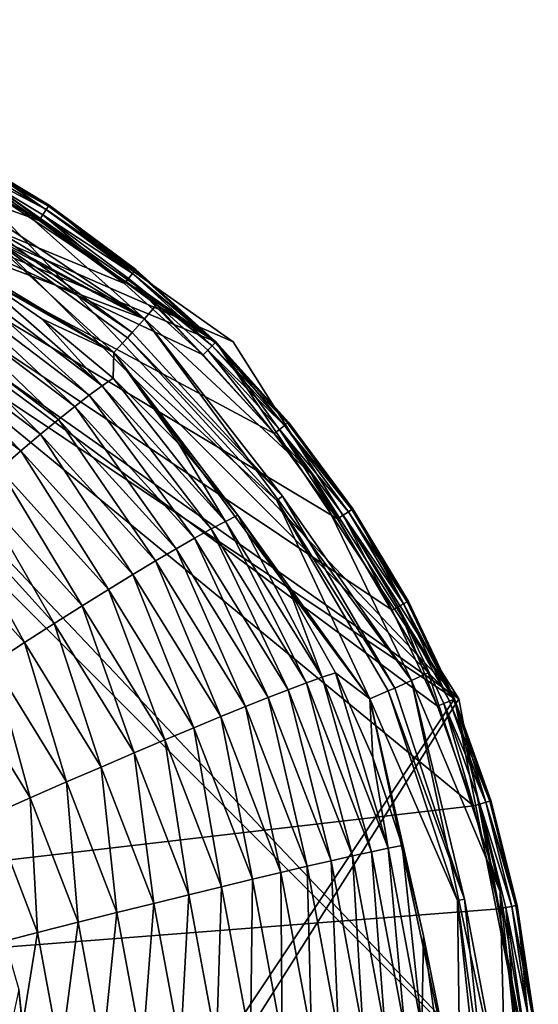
# Model space of a CAD drawing. Header units: inches. Extents: x -10.5 to 10.4, y -7.1 to 7.1.
# Tile 12 of 12: x 7 to 10.4, y 0.7 to 7.1. Entities that reach past the tile are written whole.
import ezdxf

# ---------------------------------------------------------------- set-up
doc = ezdxf.new("R2010")
doc.units = ezdxf.units.IN
doc.layers.get('0').update_dxf_attribs({"true_color": 0xc2ced6})

msp = doc.modelspace()

# ---------------------------------------------------------------- linework, layer by layer
for points in [[(3.2786, 7.0866), (3.2786, -7.0866), (10.3652, 0), (3.2786, 7.0866)], [(5.9905, 6.5472), (3.2786, 7.0866), (8.2896, 5.011), (5.9905, 6.5472)], [(3.2786, 7.0866), (10.3652, 0), (9.8258, 2.7119), (3.2786, 7.0866)], [(9.8258, 2.7119), (8.2896, 5.011), (3.2786, 7.0866), (9.8258, 2.7119)], [(8.4002, 5.011), (6.2237, 6.5472), (3.6563, 7.0866), (8.4002, 5.011)], [(3.6563, 7.0866), (10.3652, 0), (9.8545, 2.7119), (3.6563, 7.0866)], [(8.4002, 5.011), (3.6563, 7.0866), (9.8545, 2.7119), (8.4002, 5.011)], [(3.6563, -7.0866), (10.3652, 0), (3.6563, 7.0866), (3.6563, -7.0866)], [(-7.4409, 0), (9.947, 2.0229), (3.9616, 6.935), (-7.4409, 0)], [(3.9616, 6.935), (7.6994, 5.3867), (7.1501, 5.7941), (3.9616, 6.935)], [(8.2061, 4.9275), (3.9616, 6.935), (8.6653, 4.4208), (8.2061, 4.9275)], [(8.2061, 4.9275), (7.6994, 5.3867), (3.9616, 6.935), (8.2061, 4.9275)], [(3.9616, 6.935), (9.0727, 3.8715), (8.6653, 4.4208), (3.9616, 6.935)], [(9.4243, 3.2849), (3.9616, 6.935), (9.7167, 2.6667), (9.4243, 3.2849)], [(9.7167, 2.6667), (3.9616, 6.935), (9.947, 2.0229), (9.7167, 2.6667)], [(9.4243, 3.2849), (9.0727, 3.8715), (3.9616, 6.935), (9.4243, 3.2849)], [(7.1501, 5.7941), (6.5635, 6.1457), (3.9616, 6.935), (7.1501, 5.7941)], [(7.8284, 5.1607), (3.2786, 6.8799), (4.5359, 6.8842), (7.8284, 5.1607)], [(3.2786, 6.8799), (7.8284, 5.1607), (5.6687, 6.3253), (3.2786, 6.8799)], [(4.5359, 6.8842), (5.7522, 6.5463), (7.8284, 5.1607), (4.5359, 6.8842)], [(3.2786, -7.0866), (5.9905, 6.5472), (9.8258, 2.7119), (3.2786, -7.0866)], [(3.6563, -7.0866), (6.2237, 6.5472), (9.8545, 2.7119), (3.6563, -7.0866)], [(5.7522, 6.5463), (6.8881, 5.9953), (7.8284, 5.1607), (5.7522, 6.5463)], [(8.2896, 5.011), (9.8258, 2.7119), (5.9905, 6.5472), (8.2896, 5.011)], [(5.9905, 6.5472), (6.6192, 6.2498), (7.2157, 5.8923), (5.9905, 6.5472)], [(8.2896, 5.011), (5.9905, 6.5472), (7.2157, 5.8923), (8.2896, 5.011)], [(6.8881, 5.9953), (5.9905, 6.5472), (8.2896, 5.011), (6.8881, 5.9953)], [(6.2237, 6.5472), (8.4002, 5.011), (8.4002, 5.011), (6.2237, 6.5472)], [(8.4002, 5.011), (6.2237, 6.5472), (6.2237, 6.5472), (8.4002, 5.011)], [(9.8545, 2.7119), (6.2237, 6.5472), (8.4002, 5.011), (9.8545, 2.7119)], [(7.8284, 5.1607), (6.7663, 5.793), (5.6687, 6.3253), (7.8284, 5.1607)], [(7.1965, 5.8635), (6.6029, 6.2193), (6.584, 6.184), (7.1965, 5.8635)], [(7.2111, 5.8854), (6.6153, 6.2425), (6.6029, 6.2193), (7.2111, 5.8854)], [(6.6029, 6.2193), (7.1965, 5.8635), (7.2111, 5.8854), (6.6029, 6.2193)], [(7.2157, 5.8923), (6.6192, 6.2498), (6.6153, 6.2425), (7.2157, 5.8923)], [(6.6153, 6.2425), (7.2111, 5.8854), (7.2157, 5.8923), (6.6153, 6.2425)], [(6.1531, 5.7879), (5.6034, 6.1658), (7.6325, 4.9442), (6.1531, 5.7879)], [(7.6325, 4.9442), (5.6034, 6.1658), (6.7425, 5.7534), (7.6325, 4.9442)], [(6.584, 6.184), (6.5635, 6.1457), (7.1501, 5.7941), (6.584, 6.184)], [(6.584, 6.184), (7.1743, 5.8303), (7.1965, 5.8635), (6.584, 6.184)], [(7.1501, 5.7941), (7.1743, 5.8303), (6.584, 6.184), (7.1501, 5.7941)], [(7.9065, 5.2493), (7.8284, 5.1607), (6.8881, 5.9953), (7.9065, 5.2493)], [(8.2896, 5.011), (7.9065, 5.2493), (6.8881, 5.9953), (8.2896, 5.011)], [(7.7524, 5.4513), (7.1965, 5.8635), (7.1743, 5.8303), (7.7524, 5.4513)], [(7.769, 5.4716), (7.2111, 5.8854), (7.1965, 5.8635), (7.769, 5.4716)], [(7.1965, 5.8635), (7.7524, 5.4513), (7.769, 5.4716), (7.1965, 5.8635)], [(7.7743, 5.478), (7.2157, 5.8923), (7.2111, 5.8854), (7.7743, 5.478)], [(7.2111, 5.8854), (7.769, 5.4716), (7.7743, 5.478), (7.2111, 5.8854)], [(8.2896, 5.011), (7.2157, 5.8923), (7.7743, 5.478), (8.2896, 5.011)], [(7.6325, 4.9442), (6.675, 5.4969), (6.1531, 5.7879), (7.6325, 4.9442)], [(6.7425, 5.7534), (6.7663, 5.793), (7.7503, 5.0721), (6.7425, 5.7534)], [(7.8284, 5.1607), (7.7503, 5.0721), (6.7663, 5.793), (7.8284, 5.1607)], [(7.1743, 5.8303), (7.1501, 5.7941), (7.6994, 5.3867), (7.1743, 5.8303)], [(7.1743, 5.8303), (7.727, 5.4203), (7.7524, 5.4513), (7.1743, 5.8303)], [(7.6994, 5.3867), (7.727, 5.4203), (7.1743, 5.8303), (7.6994, 5.3867)], [(7.7503, 5.0721), (7.7198, 5.0375), (6.7425, 5.7534), (7.7503, 5.0721)], [(7.7198, 5.0375), (7.6325, 4.9442), (6.7425, 5.7534), (7.7198, 5.0375)], [(7.5562, 4.7292), (6.614, 5.4416), (6.675, 5.4969), (7.5562, 4.7292)], [(6.675, 5.4969), (7.1677, 5.1591), (7.5562, 4.7292), (6.675, 5.4969)], [(7.6325, 4.9442), (7.1677, 5.1591), (6.675, 5.4969), (7.6325, 4.9442)], [(8.2837, 5.0051), (7.769, 5.4716), (7.7524, 5.4513), (8.2837, 5.0051)], [(8.2896, 5.011), (7.7743, 5.478), (7.769, 5.4716), (8.2896, 5.011)], [(7.769, 5.4716), (8.2837, 5.0051), (8.2896, 5.011), (7.769, 5.4716)], [(8.2896, 5.011), (7.7743, 5.478), (8.2896, 5.011), (8.2896, 5.011)], [(7.4737, 4.6688), (6.5438, 5.3722), (6.614, 5.4416), (7.4737, 4.6688)], [(6.614, 5.4416), (7.5562, 4.7292), (7.4737, 4.6688), (6.614, 5.4416)], [(7.727, 5.4203), (7.6994, 5.3867), (8.2061, 4.9275), (7.727, 5.4203)], [(8.2651, 4.9865), (7.7524, 5.4513), (7.727, 5.4203), (8.2651, 4.9865)], [(7.727, 5.4203), (8.2368, 4.9582), (8.2651, 4.9865), (7.727, 5.4203)], [(8.2061, 4.9275), (8.2368, 4.9582), (7.727, 5.4203), (8.2061, 4.9275)], [(7.7524, 5.4513), (8.2651, 4.9865), (8.2837, 5.0051), (7.7524, 5.4513)], [(7.3797, 4.5965), (6.4646, 5.2891), (6.5438, 5.3722), (7.3797, 4.5965)], [(6.5438, 5.3722), (7.4737, 4.6688), (7.3797, 4.5965), (6.5438, 5.3722)], [(7.2746, 4.5123), (6.3766, 5.1925), (6.4646, 5.2891), (7.2746, 4.5123)], [(6.4646, 5.2891), (7.3797, 4.5965), (7.2746, 4.5123), (6.4646, 5.2891)], [(8.9077, 4.1577), (7.8284, 5.1607), (7.9065, 5.2493), (8.9077, 4.1577)], [(8.2896, 5.011), (8.9077, 4.1577), (7.9065, 5.2493), (8.2896, 5.011)], [(7.1586, 4.4166), (6.28, 5.0825), (6.3766, 5.1925), (7.1586, 4.4166)], [(6.3766, 5.1925), (7.2746, 4.5123), (7.1586, 4.4166), (6.3766, 5.1925)], [(7.5562, 4.7292), (7.1677, 5.1591), (7.6271, 4.7774), (7.5562, 4.7292)], [(7.1677, 5.1591), (7.6325, 4.9442), (7.6271, 4.7774), (7.1677, 5.1591)], [(7.7503, 5.0721), (7.8284, 5.1607), (8.7176, 4.0173), (7.7503, 5.0721)], [(8.7176, 4.0173), (7.8284, 5.1607), (9.549, 2.8312), (8.7176, 4.0173)], [(8.9077, 4.1577), (9.549, 2.8312), (7.8284, 5.1607), (8.9077, 4.1577)], [(7.0319, 4.3095), (6.175, 4.9594), (6.28, 5.0825), (7.0319, 4.3095)], [(6.28, 5.0825), (7.1586, 4.4166), (7.0319, 4.3095), (6.28, 5.0825)], [(8.6805, 3.9899), (7.6325, 4.9442), (7.7198, 5.0375), (8.6805, 3.9899)], [(7.7198, 5.0375), (7.7503, 5.0721), (8.7176, 4.0173), (7.7198, 5.0375)], [(8.7176, 4.0173), (8.6805, 3.9899), (7.7198, 5.0375), (8.7176, 4.0173)], [(8.7566, 4.4957), (8.2896, 5.011), (8.2837, 5.0051), (8.7566, 4.4957)], [(8.2896, 5.011), (8.7566, 4.4957), (9.1709, 3.9371), (8.2896, 5.011)], [(9.1709, 3.9371), (9.8258, 2.7119), (8.2896, 5.011), (9.1709, 3.9371)], [(8.2896, 5.011), (8.2896, 5.011), (8.7566, 4.4957), (8.2896, 5.011)], [(9.8258, 2.7119), (8.9077, 4.1577), (8.2896, 5.011), (9.8258, 2.7119)], [(8.4002, 5.011), (9.8545, 2.7119), (9.8545, 2.7119), (8.4002, 5.011)], [(9.8545, 2.7119), (8.4002, 5.011), (8.4002, 5.011), (9.8545, 2.7119)], [(6.175, 4.9594), (7.0319, 4.3095), (6.8949, 4.1912), (6.175, 4.9594)], [(8.2368, 4.9582), (8.2061, 4.9275), (8.6653, 4.4208), (8.2368, 4.9582)], [(8.7299, 4.4738), (8.2651, 4.9865), (8.2368, 4.9582), (8.7299, 4.4738)], [(8.2368, 4.9582), (8.6989, 4.4484), (8.7299, 4.4738), (8.2368, 4.9582)], [(8.6653, 4.4208), (8.6989, 4.4484), (8.2368, 4.9582), (8.6653, 4.4208)], [(8.7502, 4.4904), (8.2837, 5.0051), (8.2651, 4.9865), (8.7502, 4.4904)], [(8.2651, 4.9865), (8.7299, 4.4738), (8.7502, 4.4904), (8.2651, 4.9865)], [(8.2837, 5.0051), (8.7502, 4.4904), (8.7566, 4.4957), (8.2837, 5.0051)], [(7.6325, 4.9442), (8.0493, 4.3549), (7.6271, 4.7774), (7.6325, 4.9442)], [(8.0493, 4.3549), (7.6325, 4.9442), (8.4306, 3.8953), (8.0493, 4.3549)], [(9.2809, 2.7124), (8.4306, 3.8953), (7.6325, 4.9442), (9.2809, 2.7124)], [(8.6805, 3.9899), (9.2809, 2.7124), (7.6325, 4.9442), (8.6805, 3.9899)], [(8.3513, 3.856), (7.5562, 4.7292), (7.6271, 4.7774), (8.3513, 3.856)], [(7.6271, 4.7774), (8.0493, 4.3549), (8.3513, 3.856), (7.6271, 4.7774)], [(8.2584, 3.8067), (7.4737, 4.6688), (7.5562, 4.7292), (8.2584, 3.8067)], [(7.5562, 4.7292), (8.3513, 3.856), (8.2584, 3.8067), (7.5562, 4.7292)], [(8.152, 3.7477), (7.3797, 4.5965), (7.4737, 4.6688), (8.152, 3.7477)], [(7.4737, 4.6688), (8.2584, 3.8067), (8.152, 3.7477), (7.4737, 4.6688)], [(8.0325, 3.679), (7.2746, 4.5123), (7.3797, 4.5965), (8.0325, 3.679)], [(7.3797, 4.5965), (8.152, 3.7477), (8.0325, 3.679), (7.3797, 4.5965)], [(7.9001, 3.6008), (7.1586, 4.4166), (7.2746, 4.5123), (7.9001, 3.6008)], [(7.2746, 4.5123), (8.0325, 3.679), (7.9001, 3.6008), (7.2746, 4.5123)], [(8.6989, 4.4484), (8.6653, 4.4208), (9.0727, 3.8715), (8.6989, 4.4484)], [(9.1421, 3.9179), (8.7299, 4.4738), (8.6989, 4.4484), (9.1421, 3.9179)], [(8.6989, 4.4484), (9.1089, 3.8956), (9.1421, 3.9179), (8.6989, 4.4484)], [(9.0727, 3.8715), (9.1089, 3.8956), (8.6989, 4.4484), (9.0727, 3.8715)], [(9.164, 3.9325), (8.7502, 4.4904), (8.7299, 4.4738), (9.164, 3.9325)], [(8.7299, 4.4738), (9.1421, 3.9179), (9.164, 3.9325), (8.7299, 4.4738)], [(9.1709, 3.9371), (8.7566, 4.4957), (8.7502, 4.4904), (9.1709, 3.9371)], [(8.7502, 4.4904), (9.164, 3.9325), (9.1709, 3.9371), (8.7502, 4.4904)], [(7.7551, 3.5134), (7.0319, 4.3095), (7.1586, 4.4166), (7.7551, 3.5134)], [(7.1586, 4.4166), (7.9001, 3.6008), (7.7551, 3.5134), (7.1586, 4.4166)], [(8.3513, 3.856), (8.0493, 4.3549), (8.4306, 3.8953), (8.3513, 3.856)], [(7.598, 3.4169), (6.8949, 4.1912), (7.0319, 4.3095), (7.598, 3.4169)], [(7.0319, 4.3095), (7.7551, 3.5134), (7.598, 3.4169), (7.0319, 4.3095)], [(7.4289, 3.3115), (6.7479, 4.0621), (6.8949, 4.1912), (7.4289, 3.3115)], [(6.8949, 4.1912), (7.598, 3.4169), (7.4289, 3.3115), (6.8949, 4.1912)], [(9.6566, 2.8798), (9.549, 2.8312), (8.9077, 4.1577), (9.6566, 2.8798)], [(8.9077, 4.1577), (9.8258, 2.7119), (9.6566, 2.8798), (8.9077, 4.1577)], [(7.2485, 3.1975), (6.5912, 3.9225), (6.7479, 4.0621), (7.2485, 3.1975)], [(6.7479, 4.0621), (7.4289, 3.3115), (7.2485, 3.1975), (6.7479, 4.0621)], [(8.6805, 3.9899), (8.7176, 4.0173), (9.4413, 2.7826), (8.6805, 3.9899)], [(9.549, 2.8312), (9.4413, 2.7826), (8.7176, 4.0173), (9.549, 2.8312)], [(9.4413, 2.7826), (9.3993, 2.7636), (8.6805, 3.9899), (9.4413, 2.7826)], [(9.2809, 2.7124), (8.6805, 3.9899), (9.3993, 2.7636), (9.2809, 2.7124)], [(9.5211, 3.3367), (9.164, 3.9325), (9.1421, 3.9179), (9.5211, 3.3367)], [(9.5284, 3.3406), (9.1709, 3.9371), (9.164, 3.9325), (9.5284, 3.3406)], [(9.164, 3.9325), (9.5211, 3.3367), (9.5284, 3.3406), (9.164, 3.9325)], [(9.8258, 2.7119), (9.1709, 3.9371), (9.5284, 3.3406), (9.8258, 2.7119)], [(7.0571, 3.0752), (6.4253, 3.7727), (6.5912, 3.9225), (7.0571, 3.0752)], [(6.5912, 3.9225), (7.2485, 3.1975), (7.0571, 3.0752), (6.5912, 3.9225)], [(8.9725, 2.8518), (8.3513, 3.856), (8.4306, 3.8953), (8.9725, 2.8518)], [(8.4306, 3.8953), (8.7679, 3.4026), (8.9725, 2.8518), (8.4306, 3.8953)], [(9.2809, 2.7124), (8.7679, 3.4026), (8.4306, 3.8953), (9.2809, 2.7124)], [(9.1089, 3.8956), (9.0727, 3.8715), (9.4243, 3.2849), (9.1089, 3.8956)], [(9.4979, 3.3243), (9.1421, 3.9179), (9.1089, 3.8956), (9.4979, 3.3243)], [(9.1089, 3.8956), (9.4626, 3.3054), (9.4979, 3.3243), (9.1089, 3.8956)], [(9.4243, 3.2849), (9.4626, 3.3054), (9.1089, 3.8956), (9.4243, 3.2849)], [(9.1421, 3.9179), (9.4979, 3.3243), (9.5211, 3.3367), (9.1421, 3.9179)], [(8.7554, 2.7716), (8.152, 3.7477), (8.2584, 3.8067), (8.7554, 2.7716)], [(8.8714, 2.8153), (8.2584, 3.8067), (8.3513, 3.856), (8.8714, 2.8153)], [(8.2584, 3.8067), (8.8714, 2.8153), (8.7554, 2.7716), (8.2584, 3.8067)], [(8.3513, 3.856), (8.9725, 2.8518), (8.8714, 2.8153), (8.3513, 3.856)], [(6.4253, 3.7727), (7.0571, 3.0752), (6.8551, 2.9449), (6.4253, 3.7727)], [(8.6246, 2.7208), (8.0325, 3.679), (8.152, 3.7477), (8.6246, 2.7208)], [(8.152, 3.7477), (8.7554, 2.7716), (8.6246, 2.7208), (8.152, 3.7477)], [(8.4794, 2.663), (7.9001, 3.6008), (8.0325, 3.679), (8.4794, 2.663)], [(8.0325, 3.679), (8.6246, 2.7208), (8.4794, 2.663), (8.0325, 3.679)], [(8.3201, 2.5982), (7.7551, 3.5134), (7.9001, 3.6008), (8.3201, 2.5982)], [(7.9001, 3.6008), (8.4794, 2.663), (8.3201, 2.5982), (7.9001, 3.6008)], [(8.1472, 2.5268), (7.598, 3.4169), (7.7551, 3.5134), (8.1472, 2.5268)], [(7.7551, 3.5134), (8.3201, 2.5982), (8.1472, 2.5268), (7.7551, 3.5134)], [(7.961, 2.4488), (7.4289, 3.3115), (7.598, 3.4169), (7.961, 2.4488)], [(7.598, 3.4169), (8.1472, 2.5268), (7.961, 2.4488), (7.598, 3.4169)], [(8.9725, 2.8518), (8.7679, 3.4026), (9.0583, 2.8809), (8.9725, 2.8518)], [(8.7679, 3.4026), (9.2809, 2.7124), (9.0583, 2.8809), (8.7679, 3.4026)], [(7.7619, 2.3644), (7.2485, 3.1975), (7.4289, 3.3115), (7.7619, 2.3644)], [(7.4289, 3.3115), (7.961, 2.4488), (7.7619, 2.3644), (7.4289, 3.3115)], [(9.4626, 3.3054), (9.4243, 3.2849), (9.7167, 2.6667), (9.4626, 3.3054)], [(9.7938, 2.6987), (9.4979, 3.3243), (9.4626, 3.3054), (9.7938, 2.6987)], [(9.4626, 3.3054), (9.7568, 2.6834), (9.7938, 2.6987), (9.4626, 3.3054)], [(9.7167, 2.6667), (9.7568, 2.6834), (9.4626, 3.3054), (9.7167, 2.6667)], [(9.8181, 2.7088), (9.5211, 3.3367), (9.4979, 3.3243), (9.8181, 2.7088)], [(9.4979, 3.3243), (9.7938, 2.6987), (9.8181, 2.7088), (9.4979, 3.3243)], [(9.8258, 2.7119), (9.5284, 3.3406), (9.5211, 3.3367), (9.8258, 2.7119)], [(9.5211, 3.3367), (9.8181, 2.7088), (9.8258, 2.7119), (9.5211, 3.3367)], [(9.8258, 2.7119), (9.5284, 3.3406), (9.8258, 2.7119), (9.8258, 2.7119)], [(7.5505, 2.2739), (7.0571, 3.0752), (7.2485, 3.1975), (7.5505, 2.2739)], [(7.2485, 3.1975), (7.7619, 2.3644), (7.5505, 2.2739), (7.2485, 3.1975)], [(7.3273, 2.1774), (6.8551, 2.9449), (7.0571, 3.0752), (7.3273, 2.1774)], [(7.0571, 3.0752), (7.5505, 2.2739), (7.3273, 2.1774), (7.0571, 3.0752)], [(7.0928, 2.0753), (6.643, 2.8068), (6.8551, 2.9449), (7.0928, 2.0753)], [(6.8551, 2.9449), (7.3273, 2.1774), (7.0928, 2.0753), (6.8551, 2.9449)], [(9.3986, 1.7507), (8.9725, 2.8518), (9.0583, 2.8809), (9.3986, 1.7507)], [(9.0583, 2.8809), (9.2993, 2.3347), (9.3986, 1.7507), (9.0583, 2.8809)], [(9.2809, 2.7124), (9.2993, 2.3347), (9.0583, 2.8809), (9.2809, 2.7124)], [(10.1199, 1.4729), (9.549, 2.8312), (9.6566, 2.8798), (10.1199, 1.4729)], [(9.8258, 2.7119), (10.1199, 1.4729), (9.6566, 2.8798), (9.8258, 2.7119)], [(6.643, 2.8068), (7.0928, 2.0753), (6.8476, 1.9676), (6.643, 2.8068)], [(9.1693, 1.7015), (8.7554, 2.7716), (8.8714, 2.8153), (9.1693, 1.7015)], [(9.292, 1.7284), (8.8714, 2.8153), (8.9725, 2.8518), (9.292, 1.7284)], [(8.8714, 2.8153), (9.292, 1.7284), (9.1693, 1.7015), (8.8714, 2.8153)], [(8.9725, 2.8518), (9.3986, 1.7507), (9.292, 1.7284), (8.9725, 2.8518)], [(9.549, 2.8312), (9.889, 1.4232), (9.4413, 2.7826), (9.549, 2.8312)], [(10.1199, 1.4729), (10.1585, 0), (9.549, 2.8312), (10.1199, 1.4729)], [(9.889, 1.4232), (9.549, 2.8312), (10.1585, 0), (9.889, 1.4232)], [(9.0308, 1.6703), (8.6246, 2.7208), (8.7554, 2.7716), (9.0308, 1.6703)], [(8.7554, 2.7716), (9.1693, 1.7015), (9.0308, 1.6703), (8.7554, 2.7716)], [(9.3993, 2.7636), (9.8439, 1.4135), (9.2809, 2.7124), (9.3993, 2.7636)], [(9.3993, 2.7636), (9.4413, 2.7826), (9.889, 1.4232), (9.3993, 2.7636)], [(9.889, 1.4232), (9.8439, 1.4135), (9.3993, 2.7636), (9.889, 1.4232)], [(9.8258, 2.7119), (10.3652, 0), (3.2786, -7.0866), (9.8258, 2.7119)], [(10.3652, 0), (3.6563, -7.0866), (9.8545, 2.7119), (10.3652, 0)], [(8.8768, 1.6348), (8.4794, 2.663), (8.6246, 2.7208), (8.8768, 1.6348)], [(8.6246, 2.7208), (9.0308, 1.6703), (8.8768, 1.6348), (8.6246, 2.7208)], [(9.2809, 2.7124), (9.6254, 1.1875), (9.4889, 1.7686), (9.2809, 2.7124)], [(9.2993, 2.3347), (9.2809, 2.7124), (9.4889, 1.7686), (9.2993, 2.3347)], [(9.8648, 0), (9.2809, 2.7124), (9.8439, 1.4135), (9.8648, 0)], [(9.8648, 0), (9.6254, 1.1875), (9.2809, 2.7124), (9.8648, 0)], [(9.7568, 2.6834), (9.7167, 2.6667), (9.947, 2.0229), (9.7568, 2.6834)], [(10.027, 2.0471), (9.7938, 2.6987), (9.7568, 2.6834), (10.027, 2.0471)], [(9.7568, 2.6834), (9.9887, 2.0355), (10.027, 2.0471), (9.7568, 2.6834)], [(9.947, 2.0229), (9.9887, 2.0355), (9.7568, 2.6834), (9.947, 2.0229)], [(10.0521, 2.0547), (9.8181, 2.7088), (9.7938, 2.6987), (10.0521, 2.0547)], [(9.7938, 2.6987), (10.027, 2.0471), (10.0521, 2.0547), (9.7938, 2.6987)], [(9.8258, 2.7119), (9.8181, 2.7088), (10.0521, 2.0547), (9.8258, 2.7119)], [(9.8258, 2.7119), (9.8258, 2.7119), (10.0601, 2.0571), (9.8258, 2.7119)], [(9.8258, 2.7119), (10.0601, 2.0571), (10.2291, 1.3825), (9.8258, 2.7119)], [(9.8258, 2.7119), (10.2291, 1.3825), (10.3652, 0), (9.8258, 2.7119)], [(10.0521, 2.0547), (10.0601, 2.0571), (9.8258, 2.7119), (10.0521, 2.0547)], [(10.3652, 0), (10.1199, 1.4729), (9.8258, 2.7119), (10.3652, 0)], [(10.3652, 0), (9.8545, 2.7119), (9.8545, 2.7119), (10.3652, 0)], [(9.8545, 2.7119), (10.3652, 0), (10.3652, 0), (9.8545, 2.7119)], [(8.7077, 1.595), (8.3201, 2.5982), (8.4794, 2.663), (8.7077, 1.595)], [(8.4794, 2.663), (8.8768, 1.6348), (8.7077, 1.595), (8.4794, 2.663)], [(8.524, 1.5511), (8.1472, 2.5268), (8.3201, 2.5982), (8.524, 1.5511)], [(8.3201, 2.5982), (8.7077, 1.595), (8.524, 1.5511), (8.3201, 2.5982)], [(8.3259, 1.5032), (7.961, 2.4488), (8.1472, 2.5268), (8.3259, 1.5032)], [(8.1472, 2.5268), (8.524, 1.5511), (8.3259, 1.5032), (8.1472, 2.5268)], [(8.1141, 1.4514), (7.7619, 2.3644), (7.961, 2.4488), (8.1141, 1.4514)], [(7.961, 2.4488), (8.3259, 1.5032), (8.1141, 1.4514), (7.961, 2.4488)], [(7.8891, 1.3958), (7.5505, 2.2739), (7.7619, 2.3644), (7.8891, 1.3958)], [(7.7619, 2.3644), (8.1141, 1.4514), (7.8891, 1.3958), (7.7619, 2.3644)], [(9.3986, 1.7507), (9.2993, 2.3347), (9.4889, 1.7686), (9.3986, 1.7507)], [(7.6513, 1.3365), (7.3273, 2.1774), (7.5505, 2.2739), (7.6513, 1.3365)], [(7.5505, 2.2739), (7.8891, 1.3958), (7.6513, 1.3365), (7.5505, 2.2739)], [(7.4014, 1.2738), (7.0928, 2.0753), (7.3273, 2.1774), (7.4014, 1.2738)], [(7.3273, 2.1774), (7.6513, 1.3365), (7.4014, 1.2738), (7.3273, 2.1774)], [(7.1399, 1.2077), (6.8476, 1.9676), (7.0928, 2.0753), (7.1399, 1.2077)], [(7.0928, 2.0753), (7.4014, 1.2738), (7.1399, 1.2077), (7.0928, 2.0753)], [(9.9887, 2.0355), (9.947, 2.0229), (10.1132, 1.3595), (9.9887, 2.0355)], [(10.1951, 1.3758), (10.027, 2.0471), (9.9887, 2.0355), (10.1951, 1.3758)], [(9.9887, 2.0355), (10.1559, 1.368), (10.1951, 1.3758), (9.9887, 2.0355)], [(10.1132, 1.3595), (10.1559, 1.368), (9.9887, 2.0355), (10.1132, 1.3595)], [(10.2209, 1.3809), (10.0521, 2.0547), (10.027, 2.0471), (10.2209, 1.3809)], [(10.027, 2.0471), (10.1951, 1.3758), (10.2209, 1.3809), (10.027, 2.0471)], [(10.2291, 1.3825), (10.0601, 2.0571), (10.0521, 2.0547), (10.2291, 1.3825)], [(10.0521, 2.0547), (10.2209, 1.3809), (10.2291, 1.3825), (10.0521, 2.0547)], [(-7.4409, 0), (10.1132, 1.3595), (9.947, 2.0229), (-7.4409, 0)], [(6.8476, 1.9676), (7.1399, 1.2077), (6.8675, 1.1383), (6.8476, 1.9676)], [(9.3798, 0.5737), (9.1693, 1.7015), (9.292, 1.7284), (9.3798, 0.5737)], [(9.5059, 0.5827), (9.292, 1.7284), (9.3986, 1.7507), (9.5059, 0.5827)], [(9.292, 1.7284), (9.5059, 0.5827), (9.3798, 0.5737), (9.292, 1.7284)], [(9.6154, 0.5903), (9.3986, 1.7507), (9.4889, 1.7686), (9.6154, 0.5903)], [(9.3986, 1.7507), (9.6154, 0.5903), (9.5059, 0.5827), (9.3986, 1.7507)], [(9.4889, 1.7686), (9.6254, 1.1875), (9.6154, 0.5903), (9.4889, 1.7686)], [(7.0191, 0.8409), (7.1091, 0), (6.784, 1.6533), (7.0191, 0.8409)], [(9.0789, 0.5512), (8.8768, 1.6348), (9.0308, 1.6703), (9.0789, 0.5512)], [(9.2374, 0.5631), (9.0308, 1.6703), (9.1693, 1.7015), (9.2374, 0.5631)], [(9.0308, 1.6703), (9.2374, 0.5631), (9.0789, 0.5512), (9.0308, 1.6703)], [(9.1693, 1.7015), (9.3798, 0.5737), (9.2374, 0.5631), (9.1693, 1.7015)], [(8.7156, 0.5229), (8.524, 1.5511), (8.7077, 1.595), (8.7156, 0.5229)], [(8.9049, 0.5377), (8.7077, 1.595), (8.8768, 1.6348), (8.9049, 0.5377)], [(8.7077, 1.595), (8.9049, 0.5377), (8.7156, 0.5229), (8.7077, 1.595)], [(8.8768, 1.6348), (9.0789, 0.5512), (8.9049, 0.5377), (8.8768, 1.6348)], [(8.5116, 0.5068), (8.3259, 1.5032), (8.524, 1.5511), (8.5116, 0.5068)], [(8.524, 1.5511), (8.7156, 0.5229), (8.5116, 0.5068), (8.524, 1.5511)], [(8.2933, 0.4893), (8.1141, 1.4514), (8.3259, 1.5032), (8.2933, 0.4893)], [(8.3259, 1.5032), (8.5116, 0.5068), (8.2933, 0.4893), (8.3259, 1.5032)], [(10.2766, 0), (10.1585, 0), (10.1199, 1.4729), (10.2766, 0)], [(10.1199, 1.4729), (10.3652, 0), (10.2766, 0), (10.1199, 1.4729)], [(7.8161, 0.4506), (7.6513, 1.3365), (7.8891, 1.3958), (7.8161, 0.4506)], [(7.8891, 1.3958), (8.0613, 0.4706), (7.8161, 0.4506), (7.8891, 1.3958)], [(8.0613, 0.4706), (7.8891, 1.3958), (8.1141, 1.4514), (8.0613, 0.4706)], [(8.1141, 1.4514), (8.2933, 0.4893), (8.0613, 0.4706), (8.1141, 1.4514)], [(9.8439, 1.4135), (9.889, 1.4232), (10.0404, 0), (9.8439, 1.4135)], [(10.0404, 0), (9.9943, 0), (9.8439, 1.4135), (10.0404, 0)], [(9.8648, 0), (9.8439, 1.4135), (9.9943, 0), (9.8648, 0)], [(9.889, 1.4232), (10.1585, 0), (10.0404, 0), (9.889, 1.4232)], [(10.2136, 0.683), (10.1132, 1.3595), (-7.4409, 0), (10.2136, 0.683)], [(7.5583, 0.4294), (7.4014, 1.2738), (7.6513, 1.3365), (7.5583, 0.4294)], [(7.6513, 1.3365), (7.8161, 0.4506), (7.5583, 0.4294), (7.6513, 1.3365)], [(10.1559, 1.368), (10.1132, 1.3595), (10.2136, 0.683), (10.1559, 1.368)], [(10.2967, 0.6912), (10.1951, 1.3758), (10.1559, 1.368), (10.2967, 0.6912)], [(10.1559, 1.368), (10.2568, 0.6873), (10.2967, 0.6912), (10.1559, 1.368)], [(10.2136, 0.683), (10.2568, 0.6873), (10.1559, 1.368), (10.2136, 0.683)], [(10.3228, 0.6938), (10.2209, 1.3809), (10.1951, 1.3758), (10.3228, 0.6938)], [(10.1951, 1.3758), (10.2967, 0.6912), (10.3228, 0.6938), (10.1951, 1.3758)], [(10.3311, 0.6946), (10.2291, 1.3825), (10.2209, 1.3809), (10.3311, 0.6946)], [(10.2209, 1.3809), (10.3228, 0.6938), (10.3311, 0.6946), (10.2209, 1.3809)], [(10.3652, 0), (10.2291, 1.3825), (10.3311, 0.6946), (10.3652, 0)], [(7.2885, 0.4071), (7.1399, 1.2077), (7.4014, 1.2738), (7.2885, 0.4071)], [(7.4014, 1.2738), (7.5583, 0.4294), (7.2885, 0.4071), (7.4014, 1.2738)], [(7.0074, 0.3837), (6.8675, 1.1383), (7.1399, 1.2077), (7.0074, 0.3837)], [(7.1399, 1.2077), (7.2885, 0.4071), (7.0074, 0.3837), (7.1399, 1.2077)], [(9.6154, 0.5903), (9.6254, 1.1875), (9.7079, 0.5963), (9.6154, 0.5903)], [(9.6254, 1.1875), (9.8648, 0), (9.7079, 0.5963), (9.6254, 1.1875)], [(7.101, 0), (7.0191, 0.8409), (6.8383, 0), (7.101, 0)], [(7.1091, 0), (7.0191, 0.8409), (7.101, 0), (7.1091, 0)]]:
    msp.add_lwpolyline(points)

doc.saveas('drawing.dxf')
